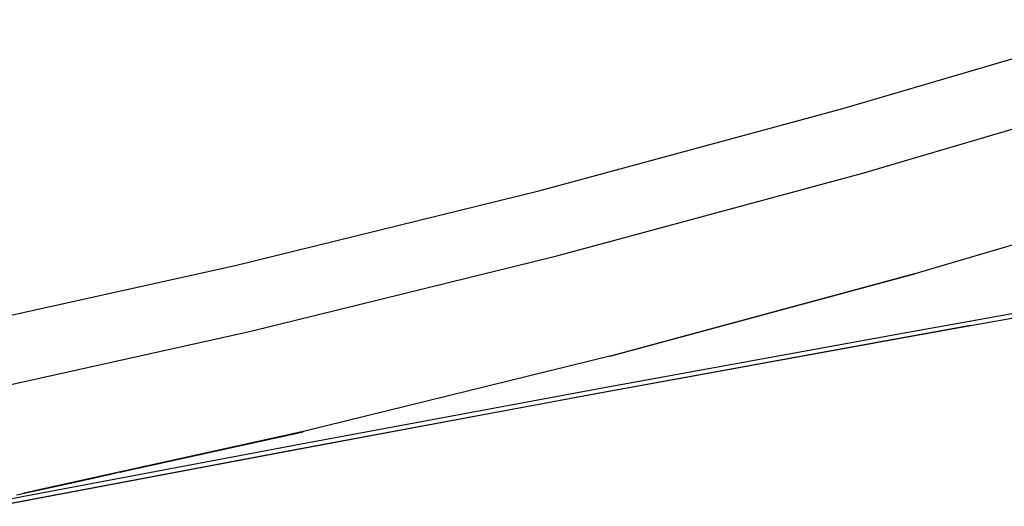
# Model space of a CAD drawing. Extents: x -130 to 110, y -97 to 93.
# Tile 3 of 5: x -105 to -70, y -20 to -2. Entities that reach past the tile are written whole.
import ezdxf

# ---------------------------------------------------------------- set-up
doc = ezdxf.new("R2010")
doc.units = 0
doc.header["$MEASUREMENT"] = 0
doc.layers.get('0').update_dxf_attribs({"linetype": 'CONTINUOUS'})

msp = doc.modelspace()

# ---------------------------------------------------------------- linework, layer by layer
for p, q in [((-75.68, -5.565), (-65.104, -2.445)), ((-75.034, -7.85), (-64.406, -4.715)), ((-86.325, -8.44), (-75.68, -5.565)), ((-85.732, -10.74), (-75.034, -7.85)), ((-62.565, -8.243), (-73.155, -11.366)), ((-97.033, -11.071), (-86.325, -8.44)), ((-107.799, -13.454), (-97.033, -11.071)), ((-96.493, -13.384), (-85.732, -10.74)), ((-73.161, -11.368), (-83.896, -14.271)), ((-83.823, -14.249), (-73.161, -11.368)), ((-73.155, -11.366), (-73.161, -11.368)), ((-73.843, -13.492), (-63.525, -11.643)), ((-71.193, -13.181), (-63.477, -11.798)), ((-107.312, -15.779), (-96.493, -13.384)), ((-84.262, -15.392), (-73.843, -13.492)), ((-71.193, -13.181), (-74.034, -13.694)), ((-73.799, -13.648), (-71.193, -13.181)), ((-74.034, -13.694), (-84.421, -15.597)), ((-84.221, -15.55), (-73.799, -13.648)), ((-83.826, -14.25), (-94.589, -16.891)), ((-83.826, -14.25), (-83.896, -14.271)), ((-83.823, -14.249), (-83.826, -14.25)), ((-94.781, -17.343), (-84.262, -15.392)), ((-94.744, -17.502), (-84.221, -15.55)), ((-84.421, -15.597), (-94.892, -17.542)), ((-94.589, -16.891), (-103.353, -18.827)), ((-94.622, -16.902), (-103.353, -18.827)), ((-100.943, -18.301), (-94.651, -16.92)), ((-94.892, -17.542), (-105.446, -19.529)), ((-105.399, -19.345), (-94.781, -17.343)), ((-105.365, -19.505), (-94.744, -17.502)), ((-101.077, -18.33), (-101.145, -18.345)), ((-101.077, -18.33), (-100.943, -18.301)), ((-104.498, -19.081), (-102.608, -18.666)), ((-102.608, -18.666), (-102.251, -18.587)), ((-102.251, -18.587), (-102.137, -18.563)), ((-102.137, -18.563), (-101.52, -18.427)), ((-101.52, -18.427), (-101.398, -18.401)), ((-101.33, -18.386), (-101.398, -18.401)), ((-101.145, -18.345), (-101.33, -18.386)), ((-103.353, -18.827), (-104.498, -19.081)), ((-104.722, -19.13), (-104.498, -19.081))]:
    msp.add_line(p, q)

doc.saveas('drawing.dxf')
